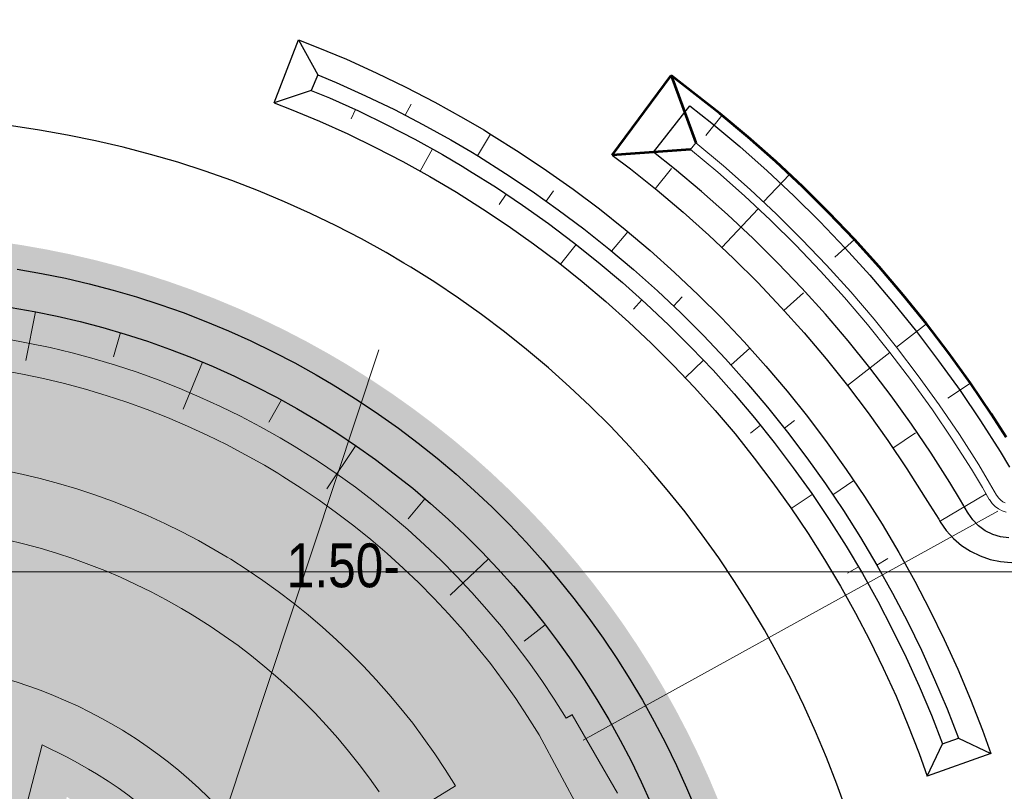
# Model space of a CAD drawing. Header units: metres. Extents: x 102313 to 104557, y 415820 to 422103.
# Tile 75 of 256: x 103422 to 103480, y 418387 to 418433. Entities that reach past the tile are written whole.
import ezdxf

# ---------------------------------------------------------------- set-up
doc = ezdxf.new("R2010")
doc.units = ezdxf.units.M
doc.header["$MEASUREMENT"] = 0
for name, pattern in [('DGN Style 2', [121.043411, 72.626047, -48.417365]), ('DGN Style 5', [84.730388, 36.313023, -48.417365]), ('KG-GV', [42, 12, -6, 0, -6, 12, -6])]:
    doc.linetypes.add(name, pattern=pattern)
for name, color, linetype, lineweight in [('00-50m-Bowgr-markering rijstrook', 4, 'DGN Style 5', 0), ('00-Coordinaten', 7, 'Continuous', 0), ('00-Duiker', 7, 'DGN Style 2', 0), ('00-Exploitatie-BPGrens', 7, 'Continuous', 40), ('00-Taludlijn', 3, 'DGN Style 2', 0), ('00-tekst26', 7, 'Continuous', 0), ('00-Water', 4, 'Continuous', 0), ('04- groen bovenwijks hatch', 91, 'Continuous', 0), ('04-Drassig-Groen hatch', 73, 'Continuous', 0), ('04-groen hatch', 93, 'Continuous', 0), ('04-water bovenwijks hatch', 131, 'Continuous', 0), ('04-water hatch', 141, 'Continuous', 0), ('N-WE-GW-GRONDWERK_KRUIN-G', 3, 'Continuous', 30), ('N-WE-GW-GRONDWERKLIJN-G', 90, 'Continuous', 53), ('N-WE-GW-TALUDARCERING-G', 90, 'Continuous', 13), ('N-WE-GW-WATERGANG-G', 90, 'Continuous', 0), ('N-WE-GW-WATERGANG_WATERLIJN-G', 130, 'Continuous', 30), ('N-WE-KG-GRONDVERWERVING-G', 130, 'KG-GV', 30), ('N-WE-VH-KANTVERHARDING-GD', 6, 'Continuous', 30), ('N-WE-WH-KUNSTWERK_STUW-G', 150, 'Continuous', 30)]:
    doc.layers.add(name, color=color, linetype=linetype, lineweight=lineweight)
doc.styles.add('Style-WORKING', font='WORKING.shx')

msp = doc.modelspace()

# ---------------------------------------------------------------- hatches: boundary and pattern name
at = {"layer": '04- groen bovenwijks hatch'}
msp.add_hatch(color=256, dxfattribs=at).paths.add_polyline_path([(103430.882, 418243.986), (103428.885, 418244.582), (103430.514, 418250.039), (103433.976, 418261.538), (103435.417, 418266.326), (103436.858, 418271.114), (103438.299, 418275.901), (103439.74, 418280.689), (103441.181, 418285.477), (103442.622, 418290.265), (103444.063, 418295.053), (103445.503, 418299.841), (103446.944, 418304.629), (103448.385, 418309.417), (103449.826, 418314.205), (103451.266, 418318.993), (103452.707, 418323.781), (103454.147, 418328.569), (103455.588, 418333.357), (103456.361, 418335.928), (103456.672, 418337.039), (103456.98, 418338.144), (103457.277, 418339.207), (103457.419, 418339.722), (103457.85, 418341.286), (103458.271, 418342.837), (103458.679, 418344.375), (103459.073, 418345.9), (103459.45, 418347.414), (103459.808, 418348.916), (103460.146, 418350.407), (103460.461, 418351.886), (103460.751, 418353.354), (103461.016, 418354.811), (103461.253, 418356.256), (103461.46, 418357.69), (103461.636, 418359.112), (103461.779, 418360.521), (103461.887, 418361.917), (103461.96, 418363.298), (103461.996, 418364.665), (103461.997, 418365.829), (103461.993, 418367.267), (103461.948, 418368.704), (103461.866, 418370.046), (103461.748, 418371.386), (103461.592, 418372.722), (103461.399, 418374.053), (103461.17, 418375.378), (103460.904, 418376.697), (103460.601, 418378.008), (103460.262, 418379.311), (103459.887, 418380.603), (103459.477, 418381.885), (103459.031, 418383.155), (103458.55, 418384.413), (103458.034, 418385.657), (103457.484, 418386.886), (103454.808, 418391.531), (103454.437, 418391.324), (103453.731, 418392.452), (103452.993, 418393.561), (103452.225, 418394.648), (103451.427, 418395.714), (103450.6, 418396.758), (103449.744, 418397.778), (103448.86, 418398.775), (103447.948, 418399.747), (103447.01, 418400.693), (103446.046, 418401.613), (103445.057, 418402.506), (103444.042, 418403.372), (103443.005, 418404.209), (103441.944, 418405.017), (103440.861, 418405.796), (103439.757, 418406.544), (103438.632, 418407.262), (103438.313, 418407.458), (103437.487, 418407.948), (103436.324, 418408.603), (103435.143, 418409.225), (103433.945, 418409.814), (103432.731, 418410.37), (103431.501, 418410.892), (103430.258, 418411.38), (103429.001, 418411.834), (103427.732, 418412.252), (103426.451, 418412.636), (103425.161, 418412.983), (103423.86, 418413.295), (103422.552, 418413.571), (103421.236, 418413.81), (103419.913, 418414.013), (103418.585, 418414.179), (103417.253, 418414.308), (103415.918, 418414.401), (103414.58, 418414.456), (103414.488, 418414.459), (103413.172, 418414.506), (103411.838, 418414.518), (103410.488, 418414.495), (103409.091, 418414.437), (103407.679, 418414.345), (103406.253, 418414.22), (103404.088, 418413.976), (103401.894, 418413.669), (103399.672, 418413.303), (103397.423, 418412.885), (103395.145, 418412.421), (103393.352, 418412.031), (103393.339, 418412.028), (103392.87, 418413.781), (103392.883, 418413.784), (103394.729, 418414.189), (103397.034, 418414.659), (103399.317, 418415.084), (103401.578, 418415.457), (103403.816, 418415.773), (103406.031, 418416.025), (103407.494, 418416.155), (103408.945, 418416.253), (103410.384, 418416.317), (103411.777, 418416.347), (103413.157, 418416.342), (103414.522, 418416.301), (103414.617, 418416.299), (103416.007, 418416.252), (103417.394, 418416.166), (103418.779, 418416.041), (103420.16, 418415.878), (103421.535, 418415.677), (103422.905, 418415.437), (103424.267, 418415.16), (103425.621, 418414.845), (103426.966, 418414.492), (103428.3, 418414.103), (103429.623, 418413.676), (103430.934, 418413.213), (103432.232, 418412.713), (103433.515, 418412.178), (103434.782, 418411.607), (103436.034, 418411.001), (103437.268, 418410.361), (103438.483, 418409.687), (103439.347, 418409.181), (103439.68, 418408.979), (103440.856, 418408.238), (103442.012, 418407.465), (103443.145, 418406.66), (103444.256, 418405.824), (103445.343, 418404.957), (103446.406, 418404.061), (103447.443, 418403.135), (103448.454, 418402.181), (103449.438, 418401.199), (103450.395, 418400.191), (103451.323, 418399.156), (103452.222, 418398.095), (103453.092, 418397.01), (103453.93, 418395.902), (103454.738, 418394.77), (103455.514, 418393.617), (103456.258, 418392.442), (103456.969, 418391.247), (103457.646, 418390.033), (103458.289, 418388.801), (103458.898, 418387.551), (103459.472, 418386.285), (103460.01, 418385.003), (103460.513, 418383.707), (103460.98, 418382.397), (103461.409, 418381.075), (103461.803, 418379.741), (103462.158, 418378.398), (103462.477, 418377.044), (103462.757, 418375.683), (103463, 418374.314), (103463.205, 418372.939), (103463.371, 418371.558), (103463.499, 418370.174), (103463.589, 418368.787), (103463.642, 418367.301), (103463.651, 418365.814), (103463.655, 418364.611), (103463.626, 418363.201), (103463.56, 418361.778), (103463.459, 418360.342), (103463.323, 418358.895), (103463.156, 418357.437), (103462.957, 418355.969), (103462.729, 418354.491), (103462.473, 418353.003), (103462.191, 418351.506), (103461.885, 418350), (103461.557, 418348.485), (103461.207, 418346.96), (103460.839, 418345.426), (103460.454, 418343.883), (103460.054, 418342.33), (103459.641, 418340.767), (103459.217, 418339.193), (103459.076, 418338.676), (103458.784, 418337.608), (103458.479, 418336.5), (103458.172, 418335.387), (103457.404, 418332.815), (103455.973, 418328.024), (103454.543, 418323.233), (103453.112, 418318.442), (103451.682, 418313.651), (103450.251, 418308.86), (103448.821, 418304.069), (103447.391, 418299.278), (103445.96, 418294.487), (103444.53, 418289.696), (103443.099, 418284.904), (103441.669, 418280.113), (103440.238, 418275.322), (103438.808, 418270.531), (103437.377, 418265.74), (103435.947, 418260.949), (103434.516, 418256.158), (103433.086, 418251.367), (103431.655, 418246.576)])
at = {"layer": '04-Drassig-Groen hatch'}
msp.add_hatch(color=256, dxfattribs=at).paths.add_polyline_path([(103339.141, 418360.34, 0.196202), (103365.082, 418391.036, -0.253679), (103367.377, 418393.216), (103386.317, 418398.313, -0.010761), (103394.015, 418400.208), (103395.32, 418400.499), (103395.837, 418400.618), (103395.837, 418400.618), (103395.898, 418400.632), (103395.958, 418400.645), (103395.958, 418400.645), (103397.552, 418400.992), (103399.653, 418401.419), (103401.688, 418401.797), (103403.655, 418402.121), (103405.554, 418402.388), (103407.415, 418402.597), (103408.567, 418402.698), (103409.715, 418402.773), (103410.831, 418402.819), (103411.885, 418402.837), (103412.908, 418402.828), (103414.122, 418402.784), (103414.184, 418402.782), (103415.273, 418402.737), (103416.286, 418402.667), (103417.296, 418402.569), (103418.302, 418402.443), (103419.305, 418402.29), (103420.302, 418402.108), (103421.294, 418401.899), (103422.279, 418401.663), (103423.258, 418401.399), (103424.228, 418401.109), (103425.19, 418400.792), (103426.142, 418400.448), (103427.084, 418400.079), (103428.016, 418399.683), (103428.935, 418399.262), (103429.843, 418398.816), (103430.738, 418398.344), (103431.639, 418397.837), (103432.275, 418397.459), (103432.436, 418397.36), (103433.337, 418396.785), (103434.174, 418396.218), (103434.994, 418395.629), (103435.797, 418395.017), (103436.583, 418394.383), (103437.351, 418393.727), (103438.1, 418393.051), (103438.83, 418392.355), (103439.54, 418391.638), (103440.23, 418390.902), (103440.899, 418390.148), (103441.547, 418389.376), (103442.173, 418388.586), (103442.777, 418387.779), (103443.359, 418386.956), (103443.917, 418386.117), (103444.482, 418385.214), (103446.191, 418386.263), (103446.256, 418386.303), (103447.882, 418387.321), (103447.278, 418388.287), (103446.658, 418389.218), (103446.013, 418390.131), (103445.343, 418391.027), (103444.648, 418391.904), (103443.928, 418392.761), (103443.186, 418393.599), (103442.42, 418394.415), (103441.631, 418395.21), (103440.821, 418395.983), (103439.99, 418396.734), (103439.138, 418397.461), (103438.265, 418398.165), (103437.374, 418398.844), (103436.464, 418399.498), (103435.536, 418400.127), (103434.558, 418400.751), (103434.343, 418400.883), (103433.642, 418401.3), (103432.651, 418401.858), (103431.658, 418402.38), (103430.651, 418402.876), (103429.63, 418403.343), (103428.597, 418403.782), (103427.552, 418404.192), (103426.495, 418404.573), (103425.428, 418404.925), (103424.351, 418405.247), (103423.266, 418405.54), (103422.173, 418405.802), (103421.073, 418406.034), (103419.966, 418406.235), (103418.854, 418406.406), (103417.737, 418406.545), (103416.617, 418406.654), (103415.494, 418406.732), (103414.319, 418406.78), (103414.247, 418406.782), (103412.999, 418406.827), (103411.869, 418406.837), (103410.714, 418406.818), (103409.501, 418406.767), (103408.263, 418406.687), (103407.017, 418406.578), (103405.052, 418406.356), (103403.052, 418406.076), (103400.998, 418405.737), (103398.889, 418405.346), (103396.728, 418404.906), (103395.026, 418404.535), (103394.438, 418404.401), (103393.143, 418404.112, 0.010761), (103385.278, 418402.175), (103366.337, 418397.079, 0.253679), (103361.278, 418392.272, -0.196202), (103337.288, 418363.885, 0.195947), (103330.463, 418355.818), (103323.598, 418334.76), (103308.608, 418277.265), (103308.608, 418277.265), (103312.479, 418276.256), (103327.438, 418333.634), (103334.266, 418354.578, -0.195947)])
at = {"layer": '04-groen hatch'}
msp.add_hatch(color=256, dxfattribs=at).paths.add_polyline_path([(103417.362, 418265.26, 0.266804), (103420.983, 418268.681), (103421.532, 418270.505), (103422.973, 418275.293), (103424.414, 418280.08), (103425.855, 418284.868), (103427.296, 418289.656), (103428.737, 418294.444), (103430.178, 418299.231), (103431.619, 418304.019), (103433.059, 418308.807), (103434.5, 418313.595), (103435.941, 418318.383), (103437.381, 418323.17), (103438.822, 418327.958), (103440.262, 418332.746), (103441.703, 418337.534), (103442.435, 418339.968), (103442.707, 418340.941), (103443.014, 418342.04), (103443.307, 418343.092), (103443.444, 418343.586), (103443.864, 418345.109), (103444.266, 418346.594), (103444.651, 418348.045), (103445.017, 418349.463), (103445.362, 418350.848), (103445.684, 418352.2), (103445.983, 418353.519), (103446.257, 418354.805), (103446.505, 418356.058), (103446.727, 418357.278), (103446.921, 418358.464), (103447.087, 418359.616), (103447.226, 418360.734), (103447.336, 418361.816), (103447.417, 418362.862), (103447.47, 418363.872), (103447.496, 418364.858), (103447.497, 418365.815), (103447.494, 418367.019), (103447.462, 418368.034), (103447.405, 418368.968), (103447.322, 418369.907), (103447.213, 418370.844), (103447.078, 418371.777), (103446.917, 418372.707), (103446.73, 418373.632), (103446.518, 418374.551), (103446.28, 418375.465), (103446.017, 418376.371), (103445.729, 418377.271), (103445.416, 418378.162), (103444.388, 418380.788), (103443.759, 418382.224), (103443.181, 418383.436), (103442.778, 418384.168), (103444.482, 418385.214), (103443.917, 418386.117), (103443.359, 418386.956), (103442.777, 418387.779), (103442.173, 418388.586), (103441.547, 418389.376), (103440.899, 418390.148), (103440.23, 418390.902), (103439.54, 418391.638), (103438.83, 418392.355), (103438.1, 418393.051), (103437.351, 418393.727), (103436.583, 418394.383), (103435.797, 418395.017), (103434.994, 418395.629), (103434.174, 418396.218), (103433.337, 418396.785), (103432.436, 418397.36), (103432.275, 418397.459), (103431.639, 418397.837), (103430.738, 418398.344), (103429.843, 418398.816), (103428.935, 418399.262), (103428.016, 418399.683), (103427.084, 418400.079), (103426.142, 418400.448), (103425.19, 418400.792), (103424.228, 418401.109), (103423.258, 418401.399), (103422.279, 418401.663), (103421.294, 418401.899), (103420.302, 418402.108), (103419.305, 418402.29), (103418.302, 418402.443), (103417.296, 418402.569), (103416.286, 418402.667), (103415.273, 418402.737), (103414.184, 418402.782), (103414.122, 418402.784), (103412.908, 418402.828), (103411.885, 418402.837), (103410.831, 418402.819), (103409.715, 418402.773), (103408.567, 418402.698), (103407.415, 418402.597), (103405.554, 418402.388), (103403.655, 418402.121), (103401.688, 418401.797), (103399.653, 418401.419), (103397.552, 418400.992), (103395.958, 418400.645), (103395.898, 418400.632), (103395.837, 418400.618), (103395.32, 418400.499), (103394.015, 418400.208, 0.010761), (103386.317, 418398.313), (103367.377, 418393.216, 0.253679), (103365.082, 418391.036, -0.196202), (103339.141, 418360.34, 0.062006), (103337.109, 418358.934), (103349.6, 418355.677), (103350.057, 418357.435, 0.123344), (103369.446, 418380.103), (103388.953, 418385.353), (103379.21, 418347.957), (103387.338, 418345.837), (103398.235, 418387.66), (103402.175, 418388.462), (103403.966, 418388.795), (103405.645, 418389.071), (103407.211, 418389.291), (103408.728, 418389.462), (103409.57, 418389.535), (103410.419, 418389.591), (103411.218, 418389.624), (103411.939, 418389.636), (103412.611, 418389.63), (103413.708, 418389.59), (103413.736, 418389.59), (103414.545, 418389.556), (103416.874, 418389.395), (103404.368, 418341.397), (103412.497, 418339.277), (103424.844, 418386.669), (103427.139, 418385.018), (103427.651, 418384.628), (103428.153, 418384.224), (103428.642, 418383.806), (103429.12, 418383.375), (103429.585, 418382.931), (103430.038, 418382.474), (103430.477, 418382.006), (103430.904, 418381.525), (103431.317, 418381.033), (103431.715, 418380.53), (103432.1, 418380.016), (103432.47, 418379.491), (103432.826, 418378.957), (103433.173, 418378.402), (103433.558, 418377.599), (103433.573, 418377.565), (103433.588, 418377.533), (103434.039, 418376.5), (103434.915, 418374.263), (103435.11, 418373.706), (103435.304, 418373.103), (103435.48, 418372.494), (103435.64, 418371.881), (103435.782, 418371.264), (103435.907, 418370.644), (103436.015, 418370.02), (103436.106, 418369.394), (103436.179, 418368.765), (103436.235, 418368.135), (103436.272, 418367.517), (103436.294, 418366.828), (103436.297, 418365.804), (103436.296, 418365.007), (103436.278, 418364.315), (103436.24, 418363.593), (103436.18, 418362.817), (103436.095, 418361.987), (103435.986, 418361.104), (103435.851, 418360.17), (103435.69, 418359.184), (103435.501, 418358.147), (103435.172, 418356.486), (103429.528, 418334.837), (103410.988, 418263.731)])
at = {"layer": '04-water bovenwijks hatch'}
msp.add_hatch(color=256, dxfattribs=at).paths.add_polyline_path([(103428.885, 418244.582), (103424.094, 418246.012), (103425.726, 418251.481), (103429.188, 418262.979), (103430.629, 418267.767), (103432.07, 418272.555), (103433.511, 418277.343), (103434.952, 418282.13), (103436.393, 418286.918), (103437.834, 418291.706), (103439.275, 418296.494), (103440.716, 418301.282), (103442.156, 418306.07), (103443.597, 418310.858), (103445.038, 418315.645), (103446.478, 418320.433), (103447.919, 418325.221), (103449.359, 418330.009), (103450.8, 418334.797), (103451.559, 418337.321), (103451.856, 418338.385), (103452.164, 418339.487), (103452.459, 418340.547), (103452.6, 418341.054), (103453.027, 418342.604), (103453.442, 418344.132), (103453.842, 418345.64), (103454.226, 418347.129), (103454.592, 418348.598), (103454.938, 418350.048), (103455.262, 418351.48), (103455.563, 418352.893), (103455.839, 418354.287), (103456.089, 418355.662), (103456.311, 418357.018), (103456.504, 418358.354), (103456.667, 418359.671), (103456.798, 418360.967), (103456.898, 418362.243), (103456.964, 418363.496), (103456.996, 418364.731), (103456.997, 418365.824), (103456.994, 418367.181), (103456.952, 418368.473), (103456.88, 418369.674), (103456.773, 418370.876), (103456.634, 418372.074), (103456.461, 418373.268), (103456.255, 418374.457), (103456.016, 418375.64), (103455.745, 418376.816), (103455.441, 418377.984), (103455.105, 418379.144), (103454.736, 418380.294), (103454.336, 418381.433), (103453.905, 418382.561), (103453.442, 418383.677), (103453.024, 418384.611), (103450.556, 418388.895), (103450.199, 418388.671), (103449.529, 418389.74), (103448.869, 418390.733), (103448.181, 418391.708), (103447.466, 418392.663), (103446.725, 418393.598), (103445.958, 418394.512), (103445.166, 418395.405), (103444.349, 418396.276), (103443.508, 418397.123), (103442.644, 418397.948), (103441.758, 418398.748), (103440.849, 418399.524), (103439.919, 418400.274), (103438.969, 418400.998), (103437.998, 418401.696), (103437.009, 418402.367), (103435.98, 418403.023), (103435.728, 418403.177), (103434.984, 418403.62), (103433.933, 418404.211), (103432.874, 418404.769), (103431.8, 418405.297), (103430.712, 418405.795), (103429.611, 418406.263), (103428.496, 418406.701), (103427.369, 418407.107), (103426.232, 418407.482), (103425.084, 418407.826), (103423.927, 418408.137), (103422.762, 418408.417), (103421.589, 418408.664), (103420.409, 418408.878), (103419.224, 418409.06), (103418.033, 418409.209), (103416.839, 418409.325), (103415.642, 418409.408), (103414.41, 418409.459), (103414.331, 418409.461), (103413.059, 418409.507), (103411.858, 418409.518), (103410.635, 418409.497), (103409.358, 418409.444), (103408.059, 418409.359), (103406.75, 418409.245), (103404.716, 418409.015), (103402.648, 418408.725), (103400.535, 418408.377), (103398.378, 418407.977), (103394.626, 418407.213), (103393.339, 418412.028), (103393.352, 418412.031), (103395.145, 418412.421), (103397.423, 418412.885), (103399.672, 418413.303), (103401.894, 418413.669), (103404.088, 418413.976), (103406.253, 418414.22), (103407.679, 418414.345), (103409.091, 418414.437), (103410.488, 418414.495), (103411.838, 418414.518), (103413.172, 418414.506), (103414.488, 418414.459), (103414.58, 418414.456), (103415.918, 418414.401), (103417.253, 418414.308), (103418.585, 418414.179), (103419.913, 418414.013), (103421.236, 418413.81), (103422.552, 418413.571), (103423.86, 418413.295), (103425.161, 418412.983), (103426.451, 418412.636), (103427.732, 418412.252), (103429.001, 418411.834), (103430.258, 418411.38), (103431.501, 418410.892), (103432.731, 418410.37), (103433.945, 418409.814), (103435.143, 418409.225), (103436.324, 418408.603), (103437.487, 418407.948), (103438.313, 418407.458), (103438.632, 418407.262), (103439.757, 418406.544), (103440.861, 418405.796), (103441.944, 418405.017), (103443.005, 418404.209), (103444.042, 418403.372), (103445.057, 418402.506), (103446.046, 418401.613), (103447.01, 418400.693), (103447.948, 418399.747), (103448.86, 418398.775), (103449.744, 418397.778), (103450.6, 418396.758), (103451.427, 418395.714), (103452.225, 418394.648), (103452.993, 418393.561), (103453.731, 418392.452), (103454.437, 418391.324), (103454.808, 418391.531), (103457.484, 418386.886), (103458.034, 418385.657), (103458.55, 418384.413), (103459.031, 418383.155), (103459.477, 418381.885), (103459.887, 418380.603), (103460.262, 418379.311), (103460.601, 418378.008), (103460.904, 418376.697), (103461.17, 418375.378), (103461.399, 418374.053), (103461.592, 418372.722), (103461.748, 418371.386), (103461.866, 418370.046), (103461.948, 418368.704), (103461.993, 418367.267), (103461.997, 418365.829), (103461.996, 418364.665), (103461.96, 418363.298), (103461.887, 418361.917), (103461.779, 418360.521), (103461.636, 418359.112), (103461.46, 418357.69), (103461.253, 418356.256), (103461.016, 418354.811), (103460.751, 418353.354), (103460.461, 418351.886), (103460.146, 418350.407), (103459.808, 418348.916), (103459.45, 418347.414), (103459.073, 418345.9), (103458.679, 418344.375), (103458.271, 418342.837), (103457.85, 418341.286), (103457.419, 418339.722), (103457.277, 418339.207), (103456.98, 418338.144), (103456.672, 418337.039), (103456.361, 418335.928), (103455.588, 418333.357), (103454.147, 418328.569), (103452.707, 418323.781), (103451.266, 418318.993), (103449.826, 418314.205), (103448.385, 418309.417), (103446.944, 418304.629), (103445.503, 418299.841), (103444.063, 418295.053), (103442.622, 418290.265), (103441.181, 418285.477), (103439.74, 418280.689), (103438.299, 418275.901), (103436.858, 418271.114), (103435.417, 418266.326), (103433.976, 418261.538), (103430.514, 418250.039)])
at = {"layer": '04-water hatch'}
for points in [[(103364.341, 418404.495, 0.253679), (103353.974, 418394.645, -0.219263), (103330.407, 418369.137, 0.219052), (103324.731, 418362.999), (103319.803, 418347.875), (103316.231, 418336.91), (103301.184, 418279.2), (103308.608, 418277.265), (103308.608, 418277.265), (103323.598, 418334.76), (103330.463, 418355.818, -0.195947), (103337.288, 418363.885, 0.196202), (103361.278, 418392.272, -0.253679), (103366.337, 418397.079), (103385.278, 418402.175, -0.010761), (103393.143, 418404.112), (103394.438, 418404.401), (103395.026, 418404.535), (103396.728, 418404.906), (103398.889, 418405.346), (103400.998, 418405.737), (103403.052, 418406.076), (103405.052, 418406.356), (103407.017, 418406.578), (103408.263, 418406.687), (103409.501, 418406.767), (103410.714, 418406.818), (103411.869, 418406.837), (103412.999, 418406.827), (103414.247, 418406.782), (103414.319, 418406.78), (103415.494, 418406.732), (103416.617, 418406.654), (103417.737, 418406.545), (103418.854, 418406.406), (103419.966, 418406.235), (103421.073, 418406.034), (103422.173, 418405.802), (103423.266, 418405.54), (103424.351, 418405.247), (103425.428, 418404.925), (103426.495, 418404.573), (103427.552, 418404.192), (103428.597, 418403.782), (103429.63, 418403.343), (103430.651, 418402.876), (103431.658, 418402.38), (103432.651, 418401.858), (103433.642, 418401.3), (103434.343, 418400.883), (103434.558, 418400.751), (103435.536, 418400.127), (103436.464, 418399.498), (103437.374, 418398.844), (103438.265, 418398.165), (103439.138, 418397.461), (103439.99, 418396.734), (103440.821, 418395.983), (103441.631, 418395.21), (103442.42, 418394.415), (103443.186, 418393.599), (103443.928, 418392.761), (103444.648, 418391.904), (103445.343, 418391.027), (103446.013, 418390.131), (103446.658, 418389.218), (103447.278, 418388.287), (103447.882, 418387.321), (103446.256, 418386.303), (103446.256, 418386.303), (103450.175, 418388.709), (103449.529, 418389.74), (103448.869, 418390.733), (103448.181, 418391.708), (103447.466, 418392.663), (103446.725, 418393.598), (103445.958, 418394.512), (103445.166, 418395.405), (103444.349, 418396.276), (103443.508, 418397.123), (103442.644, 418397.948), (103441.758, 418398.748), (103440.849, 418399.524), (103439.919, 418400.274), (103438.969, 418400.998), (103437.998, 418401.696), (103437.009, 418402.367), (103435.98, 418403.023), (103435.728, 418403.177), (103434.984, 418403.62), (103433.933, 418404.211), (103432.874, 418404.769), (103431.8, 418405.297), (103430.712, 418405.795), (103429.611, 418406.263), (103428.496, 418406.701), (103427.369, 418407.107), (103426.232, 418407.482), (103425.084, 418407.826), (103423.927, 418408.137), (103422.762, 418408.417), (103421.589, 418408.664), (103420.409, 418408.878), (103419.224, 418409.06), (103418.033, 418409.209), (103416.839, 418409.325), (103415.642, 418409.408), (103414.41, 418409.459), (103414.331, 418409.461), (103413.059, 418409.507), (103411.858, 418409.518), (103410.635, 418409.497), (103409.358, 418409.444), (103408.059, 418409.359), (103406.75, 418409.245), (103404.716, 418409.015), (103402.648, 418408.725), (103400.535, 418408.377), (103398.378, 418407.977), (103394.626, 418407.213), (103394.426, 418407.961), (103394.426, 418407.961), (103393.337, 418412.028), (103393.337, 418412.028), (103392.744, 418411.892), (103391.468, 418411.607, 0.010761), (103383.282, 418409.592), (103380.767, 418408.915)], [(103417.328, 418247.618, -0.158091), (103420.373, 418247.123), (103421.887, 418246.671), (103424.094, 418246.012), (103425.726, 418251.481), (103429.188, 418262.979), (103430.629, 418267.767), (103432.07, 418272.555), (103433.511, 418277.343), (103434.952, 418282.13), (103436.393, 418286.918), (103437.834, 418291.706), (103439.275, 418296.494), (103440.716, 418301.282), (103442.156, 418306.07), (103443.597, 418310.858), (103445.038, 418315.645), (103446.478, 418320.433), (103447.919, 418325.221), (103449.359, 418330.009), (103450.8, 418334.797), (103451.559, 418337.321), (103451.856, 418338.385), (103452.164, 418339.487), (103452.459, 418340.547), (103452.6, 418341.054), (103453.027, 418342.604), (103453.442, 418344.132), (103453.842, 418345.64), (103454.226, 418347.129), (103454.592, 418348.598), (103454.938, 418350.048), (103455.262, 418351.48), (103455.563, 418352.893), (103455.839, 418354.287), (103456.089, 418355.662), (103456.311, 418357.018), (103456.504, 418358.354), (103456.667, 418359.671), (103456.798, 418360.967), (103456.898, 418362.243), (103456.964, 418363.496), (103456.996, 418364.731), (103456.997, 418365.824), (103456.994, 418367.181), (103456.952, 418368.473), (103456.88, 418369.674), (103456.773, 418370.876), (103456.634, 418372.074), (103456.461, 418373.268), (103456.255, 418374.457), (103456.016, 418375.64), (103455.745, 418376.816), (103455.441, 418377.984), (103455.105, 418379.144), (103454.736, 418380.294), (103454.336, 418381.433), (103453.905, 418382.561), (103453.442, 418383.677), (103453.024, 418384.611), (103450.556, 418388.895), (103450.199, 418388.671), (103450.175, 418388.709), (103446.256, 418386.303), (103446.191, 418386.263), (103446.741, 418385.262), (103447.398, 418383.888), (103448.084, 418382.32), (103449.338, 418379.117), (103449.843, 418377.539), (103450.137, 418376.526), (103450.403, 418375.505), (103450.64, 418374.477), (103450.849, 418373.444), (103451.028, 418372.405), (103451.179, 418371.362), (103451.301, 418370.315), (103451.394, 418369.265), (103451.458, 418368.219), (103451.494, 418367.088), (103451.497, 418365.819), (103451.496, 418364.805), (103451.468, 418363.713), (103451.409, 418362.601), (103451.32, 418361.459), (103451.201, 418360.286), (103451.052, 418359.085), (103450.875, 418357.855), (103450.669, 418356.598), (103450.435, 418355.312), (103450.175, 418354), (103449.89, 418352.66), (103449.581, 418351.294), (103449.248, 418349.901), (103448.894, 418348.48), (103448.521, 418347.033), (103448.13, 418345.557), (103447.722, 418344.054), (103447.299, 418342.52), (103447.161, 418342.02), (103446.867, 418340.965), (103446.559, 418339.865), (103446.277, 418338.854), (103445.533, 418336.382), (103444.093, 418331.594), (103442.652, 418326.806), (103441.212, 418322.018), (103439.771, 418317.23), (103438.33, 418312.442), (103436.89, 418307.654), (103435.449, 418302.867), (103434.008, 418298.079), (103432.567, 418293.291), (103431.126, 418288.503), (103429.685, 418283.715), (103428.244, 418278.928), (103426.803, 418274.14), (103425.362, 418269.352), (103424.813, 418267.528, -0.266804), (103418.295, 418261.371), (103308.422, 418235.007, -0.123211), (103304.053, 418235.049), (103288.556, 418239.087), (103288.552, 418239.089, 0.082294), (103288.081, 418237.523), (103283.263, 418200.09, 0.654977), (103287.983, 418197.266), (103291.807, 418200), (103298.954, 418205.041, -0.394989), (103303.015, 418204.476), (103312.358, 418210.576), (103333.01, 418224.06), (103343.98, 418229.48), (103365, 418235.55), (103374.539, 418239.769), (103377.64, 418241.14), (103397.597, 418244.537), (103400.315, 418245)]]:
    msp.add_hatch(color=256, dxfattribs=at).paths.add_polyline_path(points)

# ---------------------------------------------------------------- linework, layer by layer
at = {"layer": '00-50m-Bowgr-markering rijstrook', "flags": 128}
msp.add_lwpolyline([(103522.306, 418654.769), (103520.451, 418648.908), (103518.949, 418644.167), (103517.444, 418639.427), (103515.936, 418634.687), (103514.427, 418629.948), (103512.916, 418625.209), (103511.402, 418620.472), (103509.886, 418615.735), (103508.368, 418610.999), (103506.848, 418606.263), (103505.325, 418601.528), (103503.801, 418596.794), (103502.274, 418592.06), (103500.745, 418587.328), (103499.214, 418582.596), (103497.68, 418577.864), (103496.145, 418573.134), (103494.607, 418568.404), (103493.067, 418563.675), (103491.525, 418558.946), (103489.981, 418554.218), (103488.434, 418549.491), (103486.885, 418544.765), (103485.335, 418540.039), (103483.782, 418535.314), (103482.226, 418530.59), (103480.669, 418525.867), (103479.11, 418521.144), (103477.547, 418516.42), (103476.329, 418512.742), (103359.595, 418160.477)], dxfattribs=at)
at = {"layer": '00-Coordinaten'}
msp.add_line((104100, 418400), (102600, 418400), dxfattribs=at)
at = {"layer": '00-Duiker'}
msp.add_line((103480.025, 418403.598), (103455.452, 418390.036), dxfattribs=at)
at = {"layer": '00-Exploitatie-BPGrens', "ltscale": 2, "const_width": 3, "flags": 128}
msp.add_lwpolyline([(103420.302, 418402.108), (103421.294, 418401.899), (103422.279, 418401.663), (103423.258, 418401.399), (103424.228, 418401.109), (103425.19, 418400.792), (103426.142, 418400.448), (103427.084, 418400.079), (103428.016, 418399.683), (103428.935, 418399.262), (103429.843, 418398.816), (103430.738, 418398.344), (103431.639, 418397.837), (103432.275, 418397.459), (103432.436, 418397.36), (103433.337, 418396.785), (103434.174, 418396.218), (103434.994, 418395.629), (103435.797, 418395.017), (103436.583, 418394.383), (103437.351, 418393.727), (103438.1, 418393.051), (103438.83, 418392.355), (103439.54, 418391.638), (103440.23, 418390.902), (103440.899, 418390.148), (103441.547, 418389.376), (103442.173, 418388.586), (103442.777, 418387.779), (103443.359, 418386.956), (103443.917, 418386.117), (103444.482, 418385.214)], dxfattribs=at)
at = {"layer": '00-Taludlijn'}
msp.add_line((103423.371, 418389.74), (103409.772, 418337.545), dxfattribs=at)
at = {"layer": '00-Taludlijn', "flags": 128}
for points in [[(103397.54, 418392.802), (103399.201, 418393.163), (103401.181, 418393.566), (103403.068, 418393.917), (103404.861, 418394.212), (103406.558, 418394.45), (103408.21, 418394.636), (103409.175, 418394.721), (103410.141, 418394.784), (103411.065, 418394.822), (103411.918, 418394.837), (103412.728, 418394.829), (103413.871, 418394.788), (103413.912, 418394.787), (103414.832, 418394.749), (103415.623, 418394.694), (103416.412, 418394.617), (103417.199, 418394.519), (103417.982, 418394.399), (103418.761, 418394.257), (103419.536, 418394.094), (103420.306, 418393.909), (103421.07, 418393.704), (103421.828, 418393.477), (103422.579, 418393.229), (103423.323, 418392.961), (103424.059, 418392.672), (103424.786, 418392.363), (103425.504, 418392.034), (103426.213, 418391.686), (103426.911, 418391.318), (103427.632, 418390.912), (103428.139, 418390.611), (103428.193, 418390.578), (103428.941, 418390.101), (103429.593, 418389.658), (103430.233, 418389.198), (103430.86, 418388.72), (103431.474, 418388.226), (103432.073, 418387.714), (103432.657, 418387.187), (103433.227, 418386.643), (103433.781, 418386.084), (103434.319, 418385.51), (103434.841, 418384.922), (103435.347, 418384.319), (103435.835, 418383.703), (103436.306, 418383.074), (103436.76, 418382.432), (103437.195, 418381.778), (103437.738, 418380.91)], [(103423.371, 418389.74), (103424.851, 418389.012), (103425.476, 418388.683), (103426.13, 418388.315), (103426.596, 418388.038), (103427.292, 418387.594), (103427.876, 418387.198), (103428.448, 418386.787), (103429.009, 418386.359), (103429.558, 418385.917), (103430.093, 418385.46), (103430.616, 418384.988), (103431.126, 418384.501), (103431.621, 418384.002), (103432.103, 418383.488), (103432.57, 418382.962), (103433.022, 418382.423), (103433.458, 418381.872), (103433.88, 418381.309), (103434.285, 418380.735), (103434.674, 418380.151), (103435.104, 418379.463)]]:
    msp.add_lwpolyline(points, dxfattribs=at)
at = {"layer": '00-Water', "linetype": 'DGN Style 2'}
msp.add_line((103446.192, 418386.262), (103447.882, 418387.321), dxfattribs=at)
at = {"layer": '00-Water', "flags": 128}
for points in [[(103421.236, 418413.81), (103422.552, 418413.571), (103423.86, 418413.295), (103425.161, 418412.983), (103426.451, 418412.636), (103427.732, 418412.252), (103429.001, 418411.834), (103430.258, 418411.38), (103431.501, 418410.892), (103432.731, 418410.37), (103433.945, 418409.814), (103435.143, 418409.225), (103436.324, 418408.603), (103437.487, 418407.948), (103438.313, 418407.458), (103438.632, 418407.262), (103439.757, 418406.544), (103440.861, 418405.796), (103441.944, 418405.017), (103443.005, 418404.209), (103444.042, 418403.372), (103445.057, 418402.506), (103446.046, 418401.613), (103447.01, 418400.693), (103447.948, 418399.747), (103448.86, 418398.775), (103449.744, 418397.778), (103450.6, 418396.758), (103451.427, 418395.714), (103452.225, 418394.648), (103452.993, 418393.561), (103453.731, 418392.452), (103454.437, 418391.324)], [(103421.294, 418401.899), (103422.279, 418401.663), (103423.258, 418401.399), (103424.228, 418401.109), (103425.19, 418400.792), (103426.142, 418400.448), (103427.084, 418400.079), (103428.016, 418399.683), (103428.935, 418399.262), (103429.843, 418398.816), (103430.738, 418398.344), (103431.639, 418397.837), (103432.275, 418397.459), (103432.436, 418397.36), (103433.337, 418396.785), (103434.174, 418396.218), (103434.994, 418395.629), (103435.797, 418395.017), (103436.583, 418394.383), (103437.351, 418393.727), (103438.1, 418393.051), (103438.83, 418392.355), (103439.54, 418391.638), (103440.23, 418390.902), (103440.899, 418390.148), (103441.547, 418389.376), (103442.173, 418388.586), (103442.777, 418387.779), (103443.359, 418386.956)], [(103454.808, 418391.531), (103457.484, 418386.886)]]:
    msp.add_lwpolyline(points, dxfattribs=at)
at = {"layer": '00-Water', "linetype": 'DGN Style 2', "flags": 128}
msp.add_lwpolyline([(103395.026, 418404.535), (103396.728, 418404.906), (103398.889, 418405.346), (103400.998, 418405.737), (103403.052, 418406.076), (103405.052, 418406.356), (103407.017, 418406.578), (103408.263, 418406.687), (103409.501, 418406.767), (103410.714, 418406.818), (103411.869, 418406.837), (103412.999, 418406.827), (103414.247, 418406.782), (103414.319, 418406.78), (103415.494, 418406.732), (103416.617, 418406.654), (103417.737, 418406.545), (103418.854, 418406.406), (103419.966, 418406.235), (103421.073, 418406.034), (103422.173, 418405.802), (103423.266, 418405.54), (103424.351, 418405.247), (103425.428, 418404.925), (103426.495, 418404.573), (103427.552, 418404.192), (103428.597, 418403.782), (103429.63, 418403.343), (103430.651, 418402.876), (103431.658, 418402.38), (103432.651, 418401.858), (103433.642, 418401.3), (103434.343, 418400.883), (103434.558, 418400.751), (103435.536, 418400.127), (103436.464, 418399.498), (103437.374, 418398.844), (103438.265, 418398.165), (103439.138, 418397.461), (103439.99, 418396.734), (103440.821, 418395.983), (103441.631, 418395.21), (103442.42, 418394.415), (103443.186, 418393.599), (103443.928, 418392.761), (103444.648, 418391.904), (103445.343, 418391.027), (103446.013, 418390.131), (103446.658, 418389.218), (103447.278, 418388.287), (103447.882, 418387.321)], dxfattribs=at)
at = {"layer": 'N-WE-GW-GRONDWERK_KRUIN-G', "ltscale": 5, "flags": 128}
msp.add_lwpolyline([(103437.141, 418427.812), (103438.57, 418431.548), (103439.716, 418429.472), (103439.331, 418428.549), (103437.141, 418427.812)], dxfattribs=at)
at = {"layer": 'N-WE-GW-GRONDWERK_KRUIN-G', "flags": 128}
for points in [[(103438.57, 418431.548), (103439.62, 418431.137), (103441.412, 418430.389), (103443.182, 418429.592), (103444.93, 418428.746), (103446.653, 418427.852), (103448.351, 418426.91), (103449.557, 418426.204), (103450.022, 418425.922), (103451.665, 418424.887), (103453.279, 418423.807), (103454.862, 418422.683), (103456.413, 418421.516), (103457.932, 418420.305), (103459.416, 418419.053), (103460.864, 418417.76), (103462.276, 418416.428), (103463.651, 418415.057), (103464.987, 418413.648), (103466.283, 418412.202), (103467.539, 418410.721), (103468.753, 418409.206), (103469.925, 418407.658), (103471.053, 418406.078), (103472.136, 418404.467), (103473.175, 418402.826), (103474.168, 418401.157), (103475.114, 418399.462), (103476.012, 418397.741), (103476.862, 418395.995), (103477.664, 418394.227), (103478.416, 418392.437), (103479.118, 418390.626), (103479.614, 418389.233)], [(103439.716, 418429.472), (103440.815, 418429.013), (103442.548, 418428.233), (103444.258, 418427.405), (103445.944, 418426.53), (103447.606, 418425.609), (103448.785, 418424.917), (103449.241, 418424.641), (103450.849, 418423.629), (103452.428, 418422.573), (103453.977, 418421.472), (103455.495, 418420.33), (103456.98, 418419.145), (103458.432, 418417.92), (103459.85, 418416.655), (103461.232, 418415.351), (103462.577, 418414.009), (103463.884, 418412.631), (103465.153, 418411.216), (103466.382, 418409.767), (103467.57, 418408.285), (103468.716, 418406.77), (103469.82, 418405.223), (103470.88, 418403.647), (103471.897, 418402.041), (103472.868, 418400.409), (103473.794, 418398.749), (103474.673, 418397.065), (103475.505, 418395.357), (103476.289, 418393.626), (103477.025, 418391.875), (103477.697, 418390.142)], [(103439.331, 418428.549), (103440.417, 418428.096), (103442.124, 418427.327), (103443.81, 418426.511), (103445.471, 418425.649), (103447.109, 418424.741), (103448.271, 418424.06), (103448.72, 418423.788), (103450.304, 418422.79), (103451.86, 418421.749), (103453.387, 418420.665), (103454.882, 418419.539), (103456.346, 418418.372), (103457.777, 418417.165), (103459.174, 418415.918), (103460.536, 418414.634), (103461.861, 418413.311), (103463.149, 418411.953), (103464.399, 418410.559), (103465.61, 418409.131), (103466.781, 418407.67), (103467.91, 418406.177), (103468.998, 418404.653), (103470.043, 418403.1), (103471.044, 418401.518), (103472.002, 418399.909), (103472.914, 418398.274), (103473.78, 418396.615), (103474.6, 418394.932), (103475.373, 418393.226), (103476.098, 418391.5), (103476.755, 418389.807)], [(103437.141, 418427.812), (103438.131, 418427.424), (103439.821, 418426.72), (103441.49, 418425.968), (103443.137, 418425.17), (103444.762, 418424.327), (103446.363, 418423.44), (103447.499, 418422.773), (103447.938, 418422.508), (103449.487, 418421.532), (103451.009, 418420.514), (103452.501, 418419.454), (103453.964, 418418.354), (103455.395, 418417.212), (103456.794, 418416.032), (103458.16, 418414.813), (103459.491, 418413.557), (103460.787, 418412.264), (103462.046, 418410.936), (103463.269, 418409.573), (103464.453, 418408.177), (103465.597, 418406.749), (103466.702, 418405.289), (103467.765, 418403.799), (103468.787, 418402.28), (103469.766, 418400.734), (103470.702, 418399.16), (103471.594, 418397.562), (103472.441, 418395.939), (103473.242, 418394.293), (103473.998, 418392.626), (103474.707, 418390.939), (103475.369, 418389.232), (103475.846, 418387.891)], [(103457.176, 418424.704), (103458.251, 418423.887), (103459.834, 418422.625), (103461.382, 418421.319), (103462.893, 418419.971), (103464.365, 418418.581), (103465.799, 418417.151), (103467.192, 418415.682), (103468.544, 418414.174), (103469.854, 418412.63), (103471.12, 418411.049), (103472.342, 418409.435), (103473.518, 418407.787), (103474.649, 418406.106), (103475.732, 418404.396), (103475.997, 418403.95), (103476.535, 418403.122)], [(103421.535, 418415.677), (103422.905, 418415.437), (103424.267, 418415.16), (103425.621, 418414.845), (103426.966, 418414.492), (103428.3, 418414.103), (103429.623, 418413.676), (103430.934, 418413.213), (103432.232, 418412.713), (103433.515, 418412.178), (103434.782, 418411.607), (103436.034, 418411.001), (103437.268, 418410.361), (103438.483, 418409.687), (103439.347, 418409.181), (103439.68, 418408.979), (103440.856, 418408.238), (103442.012, 418407.465), (103443.145, 418406.66), (103444.256, 418405.824), (103445.343, 418404.957), (103446.406, 418404.061), (103447.443, 418403.135), (103448.454, 418402.181), (103449.438, 418401.199), (103450.395, 418400.191), (103451.323, 418399.156), (103452.222, 418398.095), (103453.092, 418397.01), (103453.93, 418395.902), (103454.738, 418394.77), (103455.514, 418393.617), (103456.258, 418392.442), (103456.969, 418391.247), (103457.646, 418390.033), (103458.289, 418388.801), (103458.898, 418387.551), (103459.472, 418386.285)], [(103476.535, 418403.122), (103476.619, 418402.976), (103476.98, 418402.457), (103477.404, 418401.988), (103477.883, 418401.576), (103478.411, 418401.228), (103478.978, 418400.949), (103479.576, 418400.744), (103480.195, 418400.616), (103480.825, 418400.568), (103481.456, 418400.599), (103482.079, 418400.709), (103482.682, 418400.897), (103483.257, 418401.16), (103483.794, 418401.493), (103484.285, 418401.891), (103484.722, 418402.348), (103485.097, 418402.856), (103485.406, 418403.408), (103485.642, 418403.994)]]:
    msp.add_lwpolyline(points, dxfattribs=at)
at = {"layer": 'N-WE-GW-GRONDWERK_KRUIN-G', "ltscale": 5, "flags": 128}
msp.add_lwpolyline([(103475.847, 418387.891), (103476.755, 418389.807), (103477.697, 418390.142), (103479.614, 418389.233), (103475.847, 418387.891)], close=True, dxfattribs=at)
at = {"layer": 'N-WE-GW-GRONDWERKLIJN-G'}
for p, q in [((103457.176, 418424.704), (103460.667, 418429.423)), ((103460.667, 418429.423), (103462.139, 418425.435)), ((103461.822, 418425.048), (103457.176, 418424.704))]:
    msp.add_line(p, q, dxfattribs=at)
at = {"layer": 'N-WE-GW-GRONDWERKLIJN-G', "flags": 128}
msp.add_lwpolyline([(103480.522, 418407.987), (103479.636, 418409.378), (103478.407, 418411.192), (103477.128, 418412.97), (103475.801, 418414.713), (103474.426, 418416.417), (103473.004, 418418.083), (103471.536, 418419.708), (103470.024, 418421.291), (103468.468, 418422.832), (103466.871, 418424.328), (103465.232, 418425.78), (103463.554, 418427.185), (103460.667, 418429.423)], dxfattribs=at)
at = {"layer": 'N-WE-GW-TALUDARCERING-G'}
for p, q in [((103422.991, 418415.42), (103422.402, 418412.53)), ((103428.017, 418414.185), (103427.599, 418412.753)), ((103432.89, 418412.439), (103431.729, 418409.655)), ((103437.557, 418410.201), (103436.818, 418408.869)), ((103441.969, 418407.494), (103440.258, 418404.936)), ((103446.074, 418404.341), (103445.073, 418403.154)), ((103449.833, 418400.783), (103447.56, 418398.627)), ((103453.207, 418396.858), (103451.947, 418395.904))]:
    msp.add_line(p, q, dxfattribs=at)
at = {"layer": 'N-WE-GW-TALUDARCERING-G', "ltscale": 5}
for p, q in [((103474.029, 418413.326), (103475.801, 418414.713)), ((103471.12, 418411.049), (103473.635, 418413.018))]:
    msp.add_line(p, q, dxfattribs=at)
at = {"layer": 'N-WE-GW-TALUDARCERING-G', "flags": 128}
for points in [[(103441.701, 418426.855), (103441.949, 418427.406)], [(103445.251, 418427.735), (103444.906, 418427.069)], [(103462.732, 418425.873), (103463.689, 418427.072)], [(103449.959, 418425.96), (103449.183, 418424.677)], [(103445.783, 418423.761), (103446.51, 418425.073)], [(103459.727, 418422.71), (103460.684, 418423.909)], [(103466.138, 418421.932), (103467.682, 418423.569)], [(103450.466, 418421.78), (103450.883, 418422.403)], [(103453.695, 418422.592), (103453.261, 418421.981)], [(103463.666, 418419.241), (103465.83, 418421.534)], [(103458.098, 418420.165), (103457.131, 418419.018)], [(103454.108, 418418.239), (103455.043, 418419.411)], [(103470.365, 418418.657), (103471.536, 418419.708)], [(103461.32, 418416.299), (103460.806, 418415.753)], [(103467.352, 418415.504), (103468.523, 418416.554)], [(103458.43, 418415.577), (103458.929, 418416.137)], [(103465.328, 418413.268), (103464.211, 418412.267)], [(103461.497, 418411.516), (103462.585, 418412.548)], [(103477.072, 418410.294), (103478.407, 418411.192)], [(103465.376, 418408.224), (103465.961, 418408.693)], [(103467.971, 418408.983), (103467.386, 418408.514)], [(103473.815, 418407.346), (103475.15, 418408.244)], [(103471.5, 418405.412), (103470.256, 418404.575)], [(103467.792, 418403.759), (103469.037, 418404.596)], [(103476.574, 418402.98), (103479.346, 418404.628)], [(103473.512, 418400.794), (103472.867, 418400.41)], [(103471.12, 418399.924), (103471.765, 418400.308)]]:
    msp.add_lwpolyline(points, dxfattribs=at)
at = {"layer": 'N-WE-GW-WATERGANG-G'}
msp.add_line((103462.139, 418425.435), (103461.822, 418425.048), dxfattribs=at)
at = {"layer": 'N-WE-GW-WATERGANG-G', "flags": 128}
for points in [[(103480.524, 418403.551), (103480.292, 418403.623), (103480.074, 418403.732), (103479.876, 418403.876), (103479.705, 418404.049), (103479.534, 418404.29), (103479.53, 418404.298), (103479.118, 418405.011), (103478.474, 418406.085), (103477.337, 418407.867), (103476.152, 418409.618), (103474.918, 418411.334), (103473.637, 418413.016), (103472.309, 418414.66), (103470.937, 418416.268), (103469.521, 418417.836), (103468.061, 418419.364), (103466.56, 418420.851), (103465.019, 418422.295), (103463.437, 418423.696), (103461.822, 418425.049)], [(103480.479, 418404.088), (103480.334, 418404.161), (103480.203, 418404.256), (103480.089, 418404.372), (103479.955, 418404.56), (103479.548, 418405.265), (103478.9, 418406.347), (103477.755, 418408.142), (103476.562, 418409.904), (103475.32, 418411.632), (103474.03, 418413.324), (103472.694, 418414.98), (103471.313, 418416.598), (103469.887, 418418.176), (103468.418, 418419.715), (103466.907, 418421.211), (103465.355, 418422.665), (103463.764, 418424.075), (103462.139, 418425.435)], [(103420.938, 418411.959), (103422.203, 418411.728), (103423.461, 418411.463), (103424.71, 418411.163), (103425.951, 418410.829), (103427.181, 418410.46), (103428.401, 418410.057), (103429.609, 418409.621), (103430.804, 418409.152), (103431.985, 418408.65), (103433.152, 418408.115), (103434.303, 418407.549), (103435.438, 418406.951), (103436.555, 418406.322), (103437.349, 418405.85), (103437.655, 418405.662), (103438.736, 418404.972), (103439.797, 418404.252), (103440.837, 418403.504), (103441.856, 418402.727), (103442.853, 418401.922), (103443.828, 418401.09), (103444.778, 418400.232), (103445.705, 418399.347), (103446.606, 418398.438), (103447.482, 418397.504), (103448.331, 418396.546), (103449.153, 418395.565), (103449.948, 418394.562), (103450.714, 418393.538), (103451.452, 418392.493), (103452.16, 418391.428), (103452.839, 418390.343)], [(103452.839, 418390.343), (103455.244, 418385.833)]]:
    msp.add_lwpolyline(points, dxfattribs=at)
at = {"layer": 'N-WE-GW-WATERGANG_WATERLIJN-G'}
msp.add_line((103454.808, 418391.531), (103454.437, 418391.324), dxfattribs=at)
at = {"layer": 'N-WE-GW-WATERGANG_WATERLIJN-G', "flags": 128}
msp.add_lwpolyline([(103480.681, 418402.015), (103480.196, 418402.082), (103479.729, 418402.227), (103479.292, 418402.446), (103478.896, 418402.734), (103478.552, 418403.082), (103478.269, 418403.481), (103478.23, 418403.549), (103477.825, 418404.25), (103477.198, 418405.296), (103476.084, 418407.043), (103474.922, 418408.759), (103473.712, 418410.442), (103472.456, 418412.09), (103471.155, 418413.702), (103469.81, 418415.278), (103468.421, 418416.815), (103466.991, 418418.313), (103465.52, 418419.771), (103464.008, 418421.186), (103462.458, 418422.56), (103460.871, 418423.889), (103459.613, 418424.884), (103461.784, 418427.629), (103463.081, 418426.603), (103464.743, 418425.212), (103466.366, 418423.774), (103467.948, 418422.292), (103469.489, 418420.766), (103470.986, 418419.197), (103472.44, 418417.588), (103473.848, 418415.938), (103475.211, 418414.25), (103476.525, 418412.524), (103477.792, 418410.762), (103479.009, 418408.966), (103480.176, 418407.136), (103480.725, 418406.219)], dxfattribs=at)
at = {"layer": 'N-WE-KG-GRONDVERWERVING-G', "linetype": 'Continuous', "lineweight": 0, "ltscale": 5, "const_width": 7.5, "flags": 128}
msp.add_lwpolyline([(103417.394, 418416.166), (103418.779, 418416.041), (103420.16, 418415.878), (103421.535, 418415.677), (103422.905, 418415.437), (103424.267, 418415.16), (103425.621, 418414.845), (103426.966, 418414.492), (103428.3, 418414.103), (103429.623, 418413.676), (103430.934, 418413.213), (103432.232, 418412.713), (103433.515, 418412.178), (103434.782, 418411.607), (103436.034, 418411.001), (103437.268, 418410.361), (103438.483, 418409.687), (103439.347, 418409.181), (103439.68, 418408.979), (103440.856, 418408.238), (103442.012, 418407.465), (103443.145, 418406.66), (103444.256, 418405.824), (103445.343, 418404.957), (103446.406, 418404.061), (103447.443, 418403.135), (103448.454, 418402.181), (103449.438, 418401.199), (103450.395, 418400.191), (103451.323, 418399.156), (103452.222, 418398.095), (103453.092, 418397.01), (103453.93, 418395.902), (103454.738, 418394.77), (103455.514, 418393.617), (103456.258, 418392.442), (103456.969, 418391.247), (103457.646, 418390.033), (103458.289, 418388.801), (103458.898, 418387.551), (103459.472, 418386.285), (103460.01, 418385.003), (103460.513, 418383.707), (103460.98, 418382.397)], dxfattribs=at)
at = {"layer": 'N-WE-VH-KANTVERHARDING-GD', "flags": 128}
for points in [[(103471.061, 418385.831), (103470.495, 418387.419), (103469.885, 418388.991), (103469.232, 418390.546), (103468.536, 418392.081), (103467.798, 418393.597), (103467.018, 418395.092), (103466.196, 418396.564), (103465.334, 418398.013), (103464.432, 418399.438), (103463.491, 418400.837), (103462.512, 418402.209), (103461.494, 418403.554), (103460.44, 418404.869), (103459.35, 418406.155), (103458.224, 418407.411), (103457.064, 418408.634), (103455.87, 418409.825), (103454.644, 418410.982), (103453.386, 418412.105), (103452.097, 418413.192), (103450.779, 418414.243), (103449.432, 418415.257), (103448.057, 418416.233), (103446.656, 418417.171), (103445.229, 418418.069), (103444.825, 418418.314), (103443.778, 418418.928), (103442.303, 418419.745), (103440.807, 418420.522), (103439.289, 418421.257), (103437.752, 418421.949), (103436.196, 418422.598), (103434.622, 418423.204), (103433.033, 418423.766), (103431.428, 418424.283), (103429.809, 418424.756), (103428.178, 418425.183), (103426.536, 418425.565), (103424.884, 418425.902), (103423.223, 418426.192), (103421.555, 418426.436)], [(103421.9, 418417.948), (103423.332, 418417.697), (103424.757, 418417.407), (103426.173, 418417.078), (103427.58, 418416.709), (103428.976, 418416.301), (103430.36, 418415.855), (103431.731, 418415.37), (103433.088, 418414.848), (103434.43, 418414.288), (103435.756, 418413.691), (103437.064, 418413.057), (103438.355, 418412.388), (103439.627, 418411.683), (103440.53, 418411.153), (103440.878, 418410.942), (103442.109, 418410.167), (103443.317, 418409.359), (103444.503, 418408.517), (103445.665, 418407.642), (103446.802, 418406.736), (103447.913, 418405.798), (103448.998, 418404.83), (103450.056, 418403.832), (103451.085, 418402.805), (103452.086, 418401.75), (103453.057, 418400.667), (103453.997, 418399.558), (103454.906, 418398.423), (103455.784, 418397.264), (103456.629, 418396.08), (103457.44, 418394.874), (103458.218, 418393.645), (103458.961, 418392.396), (103459.67, 418391.126), (103460.343, 418389.837), (103460.98, 418388.529), (103461.58, 418387.205), (103462.143, 418385.864)]]:
    msp.add_lwpolyline(points, dxfattribs=at)
at = {"layer": 'N-WE-WH-KUNSTWERK_STUW-G', "const_width": 0.5, "flags": 128}
msp.add_lwpolyline([(103446.256, 418386.303), (103456.258, 418392.442)], dxfattribs=at)

# ---------------------------------------------------------------- texts
at = {"layer": '00-tekst26', "style": 'Style-WORKING', "width": 0.846154}
msp.add_text('1.50-', height=2.6, rotation=0, dxfattribs=at).set_placement((103437.876, 418399.09))

doc.saveas('drawing.dxf')
